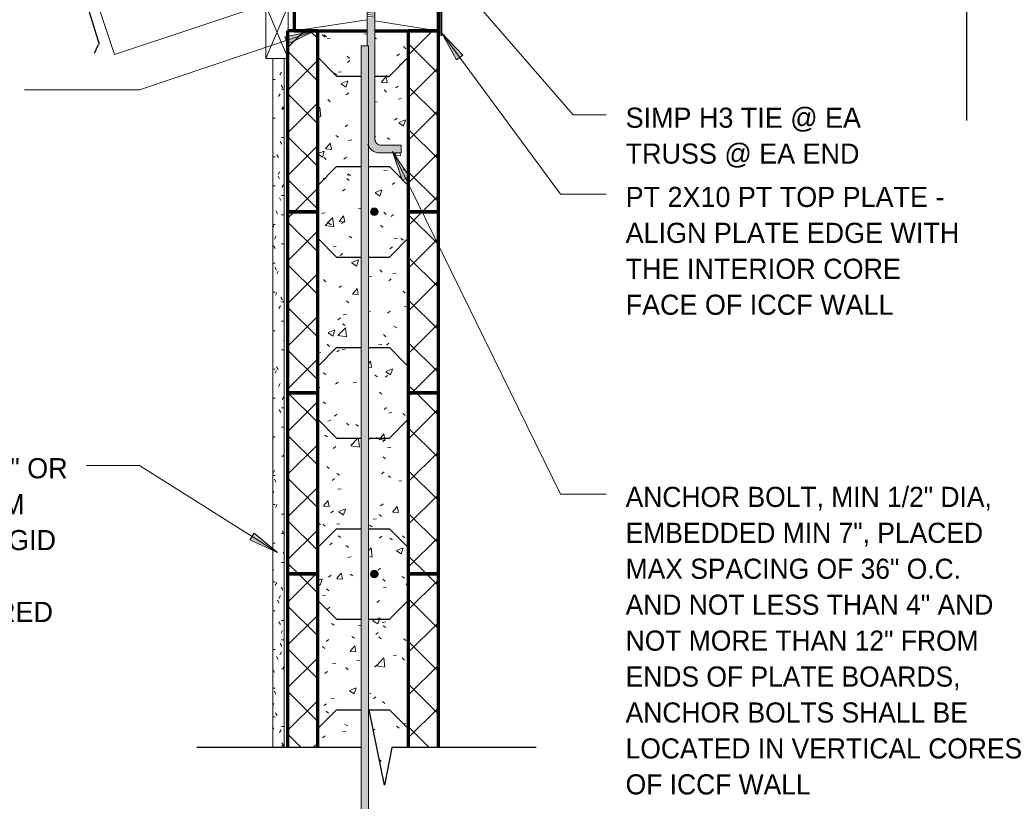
# Model space of a CAD drawing. Header units: inches. Extents: x 298 to 1415, y -40 to 187.
# Tile 31 of 32: x 1343 to 1408, y 86 to 138. Entities that reach past the tile are written whole.
import ezdxf

# ---------------------------------------------------------------- set-up
doc = ezdxf.new("R2010")
doc.units = ezdxf.units.IN
doc.header["$MEASUREMENT"] = 0
for name, color, linetype, lineweight in [('A-ANNO-TEXT', 2, 'Continuous', 9), ('A-DETL', 5, 'Continuous', 70), ('A-DETL-GENF', 3, 'Continuous', 9), ('A-DETL-HLIN', 3, 'Continuous', 70), ('A-DETL-LLIN', 3, 'Continuous', 9), ('A-DETL-MLIN', 3, 'Continuous', 30)]:
    doc.layers.add(name, color=color, linetype=linetype, lineweight=lineweight)
pattern_1 = [(50, (1323.835, 0), (4.59071, -0.40187), [0.48, -5.28]), (355, (1323.835, 0), (-0.88784, 4.8137), [0.384, -4.224]), (100.451, (1324.218, -0.033), (3.70197, 4.41272), [0.408, -4.487]), (46.184, (1323.835, 1.28), (6.83066, -1.05904), [0.72, -7.92]), (96.636, (1324.404, 1.192), (5.98166, 6.234), [0.612, -6.731]), (351.184, (1323.835, 1.28), (5.98208, 6.23382), [0.576, -6.336]), (21, (1324.475, 0.96), (3.82029, -2.5771), [0.48, -5.28]), (326, (1324.475, 0.96), (1.5572, 4.64059), [0.384, -4.224]), (71.451, (1324.794, 0.745), (5.37715, 2.0647), [0.408, -4.487]), (37.5, (1323.835, 0), (0.077972, 2.130786), [0.211, -3.962, 0.211, -4.077, -4.24]), (37.5, (1323.835, 0), (0.077972, 2.130786), [-8.461, 0.211, -4.029]), (7.5, (1323.835, 0), (1.683907, 2.52439), [0.211, -2.234, 0.211, -3.866, -1.616]), (7.5, (1323.835, 0), (1.683907, 2.52439), [-6.522, 0.211, -1.405]), (327.5, (1322.408, 0), (3.416527, -0.144297), [0.211, -1.389, 0.211, -4.781, -6.624]), (327.5, (1322.408, 0), (3.416527, -0.144297), [-6.592, 0.211, -6.413]), (317.5, (1321.768, 0), (3.732463, 0.640715), [0.211, -1.869, 0.211, -3.104, -4.704]), (317.5, (1321.768, 0), (3.732463, 0.640715), [-5.395, 0.211, -4.493])]
pattern_2 = [(45, (1323.835, 0), (-1.414214, 1.414214), []), (135, (1323.835, 0), (-1.414214, -1.414214), [])]

# ---------------------------------------------------------------- blocks, each defined once
blk = doc.blocks.new('Anchor Bolt8 - _OF_SHINGLE0')
at = {"layer": 'A-DETL-GENF'}
for p, q in [((-2, 7.25), (-0.562, 7.25)), ((-2, 7.25), (-2, 6.75)), ((-2, 6.75), (-0.688, 6.75)), ((-0.25, -2.5), (-0.25, 6.312)), ((0.25, -2.5), (0.25, 0.156)), ((-0.25, -1.75), (0.25, -1.805)), ((-0.25, -1.875), (0.25, -1.93)), ((-0.937, -2.5), (0.937, -2.5)), ((-0.937, -2.5), (-0.937, -2.625)), ((-0.25, -2), (0.25, -2.055)), ((-0.25, -2.125), (0.25, -2.18)), ((-0.25, -2.25), (0.25, -2.305)), ((-0.25, -2.375), (0.25, -2.432)), ((0.937, -2.5), (0.937, -2.625)), ((-0.937, -2.625), (0.937, -2.625)), ((-0.656, -2.625), (-0.656, -3.25)), ((-0.656, -3.25), (-0.091, -3.25)), ((-0.312, -2.625), (-0.312, -3.25)), ((-0.25, -3.25), (-0.25, -3.303)), ((-0.125, -3.25), (-0.099, -3.253)), ((0.313, -2.625), (0.313, -3.115)), ((0.656, -2.625), (0.656, -3.001))]:
    blk.add_line(p, q, dxfattribs=at)
for centre, radius, start in [((-0.562, 6.438), 0.812, 16.93543), ((-0.688, 6.312), 0.438, 360)]:
    blk.add_arc(centre, radius, start, 90, dxfattribs=at)
blk = doc.blocks.new('Break Line1 - B_OF_SHINGLE1')
at = {"layer": 'A-DETL-GENF', "lineweight": 30}
for p, q in [((-1, 0), (-0.5, 2.5)), ((-0.5, 2.5), (0.5, -2.5)), ((-10.566, 0), (-1, 0)), ((1.04, 0), (11.92, 0)), ((0.5, -2.5), (0.54, -2.3))]:
    blk.add_line(p, q, dxfattribs=at)
blk = doc.blocks.new('Reinf Bar Secti_OF_SHINGLE3')
at = {"layer": 'A-DETL-GENF'}
h = blk.add_hatch(color=256, dxfattribs=at)
edge = h.paths.add_edge_path(flags=0)
edge.add_arc((0, 0), 0.25, 180, 360)
edge.add_arc((0, 0), 0.25, 0, 180)
for start, end in [(0, 180), (180, 0)]:
    blk.add_arc((0, 0), 0.25, start, end, dxfattribs=at)
blk = doc.blocks.new('Dimension Lumbe_OF_SHINGLE0')
at = {"layer": 'A-DETL-GENF'}
for p, q in [((1.5, 0), (0, -3.5)), ((0, 0), (1.5, -3.5)), ((0, -3.5), (0, 0)), ((0, 0), (1.5, 0)), ((1.5, 0), (1.5, -3.5)), ((1.5, -3.5), (0, -3.5))]:
    blk.add_line(p, q, dxfattribs=at)
blk = doc.blocks.new('Break Line4 - B_OF_SHINGLE0')
at = {"layer": 'A-DETL-GENF', "lineweight": 30}
for p, q in [((-1, 0), (-0.5, 2.5)), ((-0.5, 2.5), (0.5, -2.5)), ((-19.155, 0), (-1, 0)), ((0.5, -2.5), (1, 0)), ((1, 0), (18.377, 0))]:
    blk.add_line(p, q, dxfattribs=at)
blk = doc.blocks.new('Reinf Bar Eleva_OF_SHINGLE0')
at = {"layer": 'A-DETL-GENF'}
blk.add_hatch(color=256, dxfattribs=at).paths.add_polyline_path([(129, 0), (0, 0), (0, -0.5), (129, -0.5)], flags=0)
for p, q in [((129, 0), (0, 0)), ((0, 0), (0, -0.5)), ((0, -0.5), (129, -0.5))]:
    blk.add_line(p, q, dxfattribs=at)

msp = doc.modelspace()

# ---------------------------------------------------------------- hatches: boundary and pattern name
at = {"layer": 'A-ANNO-TEXT'}
for points in [[(1360.54161678, 136.59890537), (1360.70917211, 136.09966265), (1362.52145691, 136.98563855)], [(1371.90468755, 135.06593971), (1372.32828396, 135.37880416), (1370.92826502, 136.83113901)], [(1368.32017585, 127.08726992), (1368.7930861, 127.31894637), (1367.6767523, 128.99916313)], [(1358.49467932, 103.70601703), (1358.21289215, 103.26114169), (1360.04336759, 102.41338631)]]:
    msp.add_hatch(color=7, dxfattribs=at).paths.add_polyline_path(points, flags=0)
at = {"layer": 'A-DETL-GENF'}
h = msp.add_hatch(color=7, dxfattribs=at)
edge = h.paths.add_edge_path(flags=0)
edge.add_line((1366.81156541, 128.90600197), (1368.24906541, 128.90600197))
edge.add_line((1368.24906541, 128.90600197), (1368.24906541, 129.40600197))
edge.add_line((1368.24906541, 129.40600197), (1366.93656541, 129.40600197))
edge.add_arc((1366.93656541, 129.84350197), 0.4375, 180, 270, ccw=False)
edge.add_line((1366.49906541, 129.84350197), (1366.49906541, 137.85466959))
edge.add_line((1366.49906541, 137.85466959), (1365.99906541, 137.85466959))
edge.add_line((1365.99906541, 137.85466959), (1365.99906541, 135.99975197))
edge.add_line((1365.99906541, 135.99975197), (1366.08862588, 135.99975197))
edge.add_line((1366.08862588, 135.99975197), (1366.08862588, 129.35883154))
edge.add_spline(control_points=[(1366.08862588, 129.35883154), (1366.11593434, 129.30595835), (1366.18163038, 129.20553805), (1366.33127465, 129.05910065), (1366.54291936, 128.94126319), (1366.72205407, 128.90838455), (1366.81156541, 128.90600197)], knot_values=[0, 0, 0, 0, 0.1785271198, 0.3567664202, 0.6238156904, 0.8924448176, 0.8924448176, 0.8924448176, 0.8924448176], degree=3, periodic=0)
h = msp.add_hatch(dxfattribs=at)
h.set_pattern_fill('FP8_26', style=0, pattern_type=2)
h.set_pattern_definition(pattern_2)
h.paths.add_polyline_path([(1360.71362588, 124.99975197), (1362.71362588, 124.99975197), (1362.71362588, 136.99975197), (1360.71362588, 136.99975197)], flags=0)
h = msp.add_hatch(dxfattribs=at)
h.set_pattern_fill('FP8_25', style=0, pattern_type=2)
h.set_pattern_definition(pattern_1)
h.paths.add_polyline_path([(1362.71362588, 136.99975197), (1362.71362588, 124.99975197), (1365.58862588, 124.99975197), (1365.58862588, 135.24975197), (1364.71362588, 135.24975197), (1364.71362588, 136.99975197)], flags=0)
h = msp.add_hatch(dxfattribs=at)
h.set_pattern_fill('FP8_25', style=0, pattern_type=2)
h.set_pattern_definition(pattern_1)
h.paths.add_polyline_path([(1364.71362588, 136.99975197), (1364.71362588, 135.24975197), (1365.58862588, 135.24975197), (1365.58862588, 135.99975197), (1365.99906541, 135.99975197), (1365.99906541, 136.99975197)], flags=0)
h = msp.add_hatch(dxfattribs=at)
h.set_pattern_fill('FP8_25', style=0, pattern_type=2)
h.set_pattern_definition(pattern_1)
h.paths.add_polyline_path([(1368.71362588, 135.24975197), (1368.71362588, 136.99975197), (1366.49906541, 136.99975197), (1366.49906541, 135.24975197)], flags=0)
h = msp.add_hatch(dxfattribs=at)
h.set_pattern_fill('FP8_26', style=0, pattern_type=2)
h.set_pattern_definition(pattern_2)
h.paths.add_polyline_path([(1370.71362588, 124.99975197), (1370.71362588, 136.99975197), (1368.71362588, 136.99975197), (1368.71362588, 124.99975197)], flags=0)
h = msp.add_hatch(dxfattribs=at)
h.set_pattern_fill('FP8_28', style=0, pattern_type=2)
h.set_pattern_definition([(0, (1323.835, 0), (2.56, 0.64), [0.211, -1.709, 0.211, -1.709, -10.24]), (0, (1323.835, 0), (2.56, 0.64), [-3.84, 0.211, -3.629, 0.211, -1.709, -4.48]), (0, (1323.835, 0), (2.56, 0.64), [-9.6, 0.211, -1.069, 0.211, -2.989]), (120, (1324.795, 0.32), (-1.8342563, 1.897025), [0.211, -1.709, 0.211, -1.709, -10.24]), (120, (1324.795, 0.32), (-1.8342563, 1.897025), [-3.84, 0.211, -3.629, 0.211, -1.709, -4.48]), (120, (1324.795, 0.32), (-1.8342563, 1.897025), [-9.6, 0.211, -1.069, 0.211, -2.989]), (240, (1325.115, 1.6), (-0.7257437, -2.537025), [0.211, -1.709, 0.211, -1.709, -10.24]), (240, (1325.115, 1.6), (-0.7257437, -2.537025), [-3.84, 0.211, -3.629, 0.211, -1.709, -4.48]), (240, (1325.115, 1.6), (-0.7257437, -2.537025), [-9.6, 0.211, -1.069, 0.211, -2.989])])
h.paths.add_polyline_path([(1360.49487588, 135.15299171), (1359.74487588, 135.15299171), (1359.74487588, 89.49975197), (1360.49487588, 89.49975197)], flags=0)
h = msp.add_hatch(dxfattribs=at)
h.set_pattern_fill('FP8_25', style=0, pattern_type=2)
h.set_pattern_definition(pattern_1)
edge = h.paths.add_edge_path(flags=0)
edge.add_line((1368.71362588, 135.24975197), (1366.49906541, 135.24975197))
edge.add_line((1366.49906541, 135.24975197), (1366.49906541, 129.84350197))
edge.add_arc((1366.93656541, 129.84350197), 0.4375, 180, 270)
edge.add_line((1366.93656541, 129.40600197), (1368.24906541, 129.40600197))
edge.add_line((1368.24906541, 129.40600197), (1368.24906541, 128.90600197))
edge.add_line((1368.24906541, 128.90600197), (1366.81156541, 128.90600197))
edge.add_spline(control_points=[(1366.81156541, 128.90600197), (1366.75166411, 128.9075964), (1366.63202863, 128.92304237), (1366.43455696, 128.99429672), (1366.23675552, 129.13336946), (1366.1294692, 129.27975287), (1366.08862588, 129.35883154)], knot_values=[0, 0, 0, 0, 0.1797675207, 0.3586290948, 0.6254430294, 0.8924533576, 0.8924533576, 0.8924533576, 0.8924533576], degree=3, periodic=0)
edge.add_line((1366.08862588, 129.35883154), (1366.08862588, 124.99975197))
edge.add_line((1366.08862588, 124.99975197), (1366.21362588, 124.99975197))
edge.add_arc((1366.46362588, 124.99975197), 0.25, 0, 180, ccw=False)
edge.add_line((1366.71362588, 124.99975197), (1368.71362588, 124.99975197))
edge.add_line((1368.71362588, 124.99975197), (1368.71362588, 135.24975197))
h = msp.add_hatch(dxfattribs=at)
h.set_pattern_fill('FP8_26', style=0, pattern_type=2)
h.set_pattern_definition(pattern_2)
h.paths.add_polyline_path([(1360.71362588, 112.99975197), (1362.71362588, 112.99975197), (1362.71362588, 124.99975197), (1360.71362588, 124.99975197)], flags=0)
h = msp.add_hatch(dxfattribs=at)
h.set_pattern_fill('FP8_25', style=0, pattern_type=2)
h.set_pattern_definition(pattern_1)
h.paths.add_polyline_path([(1362.71362588, 124.99975197), (1362.71362588, 112.99975197), (1365.58862588, 112.99975197), (1365.58862588, 123.24975197), (1364.71362588, 123.24975197), (1364.71362588, 124.99975197)], flags=0)
h = msp.add_hatch(dxfattribs=at)
h.set_pattern_fill('FP8_25', style=0, pattern_type=2)
h.set_pattern_definition(pattern_1)
h.paths.add_polyline_path([(1364.71362588, 124.99975197), (1364.71362588, 123.24975197), (1365.58862588, 123.24975197), (1365.58862588, 124.99975197)], flags=0)
h = msp.add_hatch(dxfattribs=at)
h.set_pattern_fill('FP8_25', style=0, pattern_type=2)
h.set_pattern_definition(pattern_1)
edge = h.paths.add_edge_path(flags=0)
edge.add_line((1368.71362588, 123.24975197), (1368.71362588, 124.99975197))
edge.add_line((1368.71362588, 124.99975197), (1366.71362588, 124.99975197))
edge.add_arc((1366.46362588, 124.99975197), 0.25, -180, 0, ccw=False)
edge.add_line((1366.21362588, 124.99975197), (1366.08862588, 124.99975197))
edge.add_line((1366.08862588, 124.99975197), (1366.08862588, 123.24975197))
edge.add_line((1366.08862588, 123.24975197), (1368.71362588, 123.24975197))
h = msp.add_hatch(dxfattribs=at)
h.set_pattern_fill('FP8_26', style=0, pattern_type=2)
h.set_pattern_definition(pattern_2)
h.paths.add_polyline_path([(1370.71362588, 112.99975197), (1370.71362588, 124.99975197), (1368.71362588, 124.99975197), (1368.71362588, 112.99975197)], flags=0)
h = msp.add_hatch(dxfattribs=at)
h.set_pattern_fill('FP8_25', style=0, pattern_type=2)
h.set_pattern_definition(pattern_1)
h.paths.add_polyline_path([(1368.71362588, 123.24975197), (1366.08862588, 123.24975197), (1366.08862588, 112.99975197), (1368.71362588, 112.99975197)], flags=0)
h = msp.add_hatch(dxfattribs=at)
h.set_pattern_fill('FP8_26', style=0, pattern_type=2)
h.set_pattern_definition(pattern_2)
h.paths.add_polyline_path([(1360.71362588, 100.99975197), (1362.71362588, 100.99975197), (1362.71362588, 112.99975197), (1360.71362588, 112.99975197)], flags=0)
h = msp.add_hatch(dxfattribs=at)
h.set_pattern_fill('FP8_25', style=0, pattern_type=2)
h.set_pattern_definition(pattern_1)
h.paths.add_polyline_path([(1362.71362588, 112.99975197), (1362.71362588, 100.99975197), (1365.58862588, 100.99975197), (1365.58862588, 111.24975197), (1364.71362588, 111.24975197), (1364.71362588, 112.99975197)], flags=0)
h = msp.add_hatch(dxfattribs=at)
h.set_pattern_fill('FP8_25', style=0, pattern_type=2)
h.set_pattern_definition(pattern_1)
h.paths.add_polyline_path([(1364.71362588, 112.99975197), (1364.71362588, 111.24975197), (1365.58862588, 111.24975197), (1365.58862588, 112.99975197)], flags=0)
h = msp.add_hatch(dxfattribs=at)
h.set_pattern_fill('FP8_25', style=0, pattern_type=2)
h.set_pattern_definition(pattern_1)
h.paths.add_polyline_path([(1368.71362588, 111.24975197), (1368.71362588, 112.99975197), (1366.08862588, 112.99975197), (1366.08862588, 111.24975197)], flags=0)
h = msp.add_hatch(dxfattribs=at)
h.set_pattern_fill('FP8_26', style=0, pattern_type=2)
h.set_pattern_definition(pattern_2)
h.paths.add_polyline_path([(1370.71362588, 100.99975197), (1370.71362588, 112.99975197), (1368.71362588, 112.99975197), (1368.71362588, 100.99975197)], flags=0)
h = msp.add_hatch(dxfattribs=at)
h.set_pattern_fill('FP8_25', style=0, pattern_type=2)
h.set_pattern_definition(pattern_1)
edge = h.paths.add_edge_path(flags=0)
edge.add_line((1368.71362588, 111.24975197), (1366.08862588, 111.24975197))
edge.add_line((1366.08862588, 111.24975197), (1366.08862588, 100.99975197))
edge.add_line((1366.08862588, 100.99975197), (1366.21362588, 100.99975197))
edge.add_arc((1366.46362588, 100.99975197), 0.25, 0, 180, ccw=False)
edge.add_line((1366.71362588, 100.99975197), (1368.71362588, 100.99975197))
edge.add_line((1368.71362588, 100.99975197), (1368.71362588, 111.24975197))
h = msp.add_hatch(dxfattribs=at)
h.set_pattern_fill('FP8_26', style=0, pattern_type=2)
h.set_pattern_definition(pattern_2)
h.paths.add_polyline_path([(1362.71362588, 100.99975197), (1360.71362588, 100.99975197), (1360.71362588, 89.49975197), (1362.71362588, 89.49975197)], flags=0)
h = msp.add_hatch(dxfattribs=at)
h.set_pattern_fill('FP8_25', style=0, pattern_type=2)
h.set_pattern_definition(pattern_1)
h.paths.add_polyline_path([(1365.58862588, 99.24975197), (1364.71362588, 99.24975197), (1364.71362588, 100.99975197), (1362.71362588, 100.99975197), (1362.71362588, 89.49975197), (1365.58862588, 89.49975197)], flags=0)
h = msp.add_hatch(dxfattribs=at)
h.set_pattern_fill('FP8_25', style=0, pattern_type=2)
h.set_pattern_definition(pattern_1)
h.paths.add_polyline_path([(1364.71362588, 100.99975197), (1364.71362588, 99.24975197), (1365.58862588, 99.24975197), (1365.58862588, 100.99975197)], flags=0)
h = msp.add_hatch(dxfattribs=at)
h.set_pattern_fill('FP8_25', style=0, pattern_type=2)
h.set_pattern_definition(pattern_1)
edge = h.paths.add_edge_path(flags=0)
edge.add_line((1368.71362588, 99.24975197), (1368.71362588, 100.99975197))
edge.add_line((1368.71362588, 100.99975197), (1366.71362588, 100.99975197))
edge.add_arc((1366.46362588, 100.99975197), 0.25, -180, 0, ccw=False)
edge.add_line((1366.21362588, 100.99975197), (1366.08862588, 100.99975197))
edge.add_line((1366.08862588, 100.99975197), (1366.08862588, 99.24975197))
edge.add_line((1366.08862588, 99.24975197), (1368.71362588, 99.24975197))
h = msp.add_hatch(dxfattribs=at)
h.set_pattern_fill('FP8_26', style=0, pattern_type=2)
h.set_pattern_definition(pattern_2)
h.paths.add_polyline_path([(1370.71362588, 100.99975197), (1368.71362588, 100.99975197), (1368.71362588, 89.49975197), (1370.71362588, 89.49975197)], flags=0)
h = msp.add_hatch(dxfattribs=at)
h.set_pattern_fill('FP8_25', style=0, pattern_type=2)
h.set_pattern_definition(pattern_1)
h.paths.add_polyline_path([(1368.71362588, 99.24975197), (1366.08862588, 99.24975197), (1366.08862588, 91.8001364), (1366.12854899, 91.99975197), (1366.72854899, 88.99975197), (1367.52854899, 88.99975197), (1367.62854899, 89.49975197), (1368.71362588, 89.49975197)], flags=0)
h = msp.add_hatch(dxfattribs=at)
h.set_pattern_fill('FP8_25', style=0, pattern_type=2)
h.set_pattern_definition(pattern_1)
h.paths.add_polyline_path([(1366.72854899, 88.99975197), (1367.07854899, 87.24975197), (1367.17854899, 87.24975197), (1367.52854899, 88.99975197)], flags=0)
h = msp.add_hatch(dxfattribs=at)
h.set_pattern_fill('FP8_25', style=0, pattern_type=2)
h.set_pattern_definition(pattern_1)
h.paths.add_polyline_path([(1367.17854899, 87.24975197), (1367.07854899, 87.24975197), (1367.11274616, 87.07876615), (1367.14435183, 87.07876615)], flags=0)

# ---------------------------------------------------------------- linework, layer by layer
at = {"layer": 'A-ANNO-TEXT', "color": 7}
for p, q in [((1372.25440687, 139.93210354), (1379.63960921, 131.42502986)), ((1362.52145691, 136.98563855), (1350.91558341, 133.0904872)), ((1362.52145691, 136.98563855), (1360.54161678, 136.59890537)), ((1360.54161678, 136.59890537), (1360.70917211, 136.09966265)), ((1360.70917211, 136.09966265), (1362.52145691, 136.98563855)), ((1372.32828396, 135.37880416), (1370.92826502, 136.83113901)), ((1370.92826502, 136.83113901), (1371.90468755, 135.06593971)), ((1370.92826502, 136.83113901), (1378.79906353, 126.17463294)), ((1371.90468755, 135.06593971), (1372.32828396, 135.37880416)), ((1346.13488486, 133.0904872), (1343.29363169, 133.0904872)), ((1350.91558341, 133.0904872), (1346.13488486, 133.0904872)), ((1379.63960921, 131.42502986), (1381.83568686, 131.42502986)), ((1368.7930861, 127.31894637), (1367.6767523, 128.99916313)), ((1367.6767523, 128.99916313), (1368.32017585, 127.08726992)), ((1367.6767523, 128.99916313), (1378.79906353, 106.2957118)), ((1368.32017585, 127.08726992), (1368.7930861, 127.31894637)), ((1378.79906353, 126.17463294), (1381.83568686, 126.17463294)), ((1349.28401316, 108.19498912), (1347.38863169, 108.19498912)), ((1350.91558341, 108.19498912), (1349.28401316, 108.19498912)), ((1360.04336759, 102.41338631), (1350.91558341, 108.19498912)), ((1378.79906353, 106.2957118), (1381.83568686, 106.2957118)), ((1358.49467932, 103.70601703), (1358.21289215, 103.26114169)), ((1358.21289215, 103.26114169), (1360.04336759, 102.41338631)), ((1360.04336759, 102.41338631), (1358.49467932, 103.70601703))]:
    msp.add_line(p, q, dxfattribs=at)
at = {"layer": 'A-DETL', "lineweight": 30}
for p, q in [((1347.29095124, 139.21091089), (1348.24107667, 136.10289518)), ((1348.17719162, 136.06187363), (1347.89890509, 135.48325932))]:
    msp.add_line(p, q, dxfattribs=at)
at = {"layer": 'A-DETL', "lineweight": 9}
for p, q in [((1359.74487588, 135.15299171), (1359.74487588, 89.49975197)), ((1360.49487588, 89.49975197), (1360.49487588, 135.15299171))]:
    msp.add_line(p, q, dxfattribs=at)
at = {"layer": 'A-DETL-HLIN'}
for p, q in [((1361.15112588, 138.49975197), (1361.15112588, 136.99975197)), ((1370.71362588, 136.99975197), (1370.71362588, 138.49975197)), ((1362.71362588, 136.99975197), (1360.71362588, 136.99975197)), ((1360.71362588, 136.99975197), (1360.71362588, 124.99975197)), ((1361.15112588, 136.99975197), (1360.71362588, 136.99975197)), ((1360.71362588, 136.99975197), (1360.71362588, 124.99975197)), ((1361.15112588, 136.99975197), (1365.99906541, 136.99975197)), ((1362.71362588, 124.99975197), (1362.71362588, 136.99975197)), ((1362.71362588, 124.99975197), (1362.71362588, 136.99975197)), ((1366.49906541, 136.99975197), (1370.71362588, 136.99975197)), ((1370.71362588, 136.99975197), (1368.71362588, 136.99975197)), ((1368.71362588, 136.99975197), (1368.71362588, 124.99975197)), ((1368.71362588, 136.99975197), (1368.71362588, 124.99975197)), ((1370.71362588, 124.99975197), (1370.71362588, 136.99975197)), ((1370.71362588, 124.99975197), (1370.71362588, 136.99975197)), ((1362.71362588, 124.99975197), (1360.71362588, 124.99975197)), ((1360.71362588, 124.99975197), (1360.71362588, 112.99975197)), ((1360.71362588, 124.99975197), (1360.71362588, 112.99975197)), ((1360.71362588, 124.99975197), (1362.71362588, 124.99975197)), ((1360.71362588, 124.99975197), (1362.71362588, 124.99975197)), ((1362.71362588, 112.99975197), (1362.71362588, 124.99975197)), ((1362.71362588, 112.99975197), (1362.71362588, 124.99975197)), ((1370.71362588, 124.99975197), (1368.71362588, 124.99975197)), ((1368.71362588, 124.99975197), (1368.71362588, 112.99975197)), ((1368.71362588, 124.99975197), (1368.71362588, 112.99975197)), ((1368.71362588, 124.99975197), (1370.71362588, 124.99975197)), ((1368.71362588, 124.99975197), (1370.71362588, 124.99975197)), ((1370.71362588, 112.99975197), (1370.71362588, 124.99975197)), ((1370.71362588, 112.99975197), (1370.71362588, 124.99975197)), ((1362.71362588, 112.99975197), (1360.71362588, 112.99975197)), ((1360.71362588, 112.99975197), (1360.71362588, 100.99975197)), ((1360.71362588, 112.99975197), (1360.71362588, 100.99975197)), ((1360.71362588, 112.99975197), (1362.71362588, 112.99975197)), ((1360.71362588, 112.99975197), (1362.71362588, 112.99975197)), ((1362.71362588, 100.99975197), (1362.71362588, 112.99975197)), ((1362.71362588, 100.99975197), (1362.71362588, 112.99975197)), ((1370.71362588, 112.99975197), (1368.71362588, 112.99975197)), ((1368.71362588, 112.99975197), (1368.71362588, 100.99975197)), ((1368.71362588, 112.99975197), (1368.71362588, 100.99975197)), ((1368.71362588, 112.99975197), (1370.71362588, 112.99975197)), ((1368.71362588, 112.99975197), (1370.71362588, 112.99975197)), ((1370.71362588, 100.99975197), (1370.71362588, 112.99975197)), ((1370.71362588, 100.99975197), (1370.71362588, 112.99975197)), ((1360.71362588, 100.99975197), (1362.71362588, 100.99975197)), ((1362.71362588, 100.99975197), (1360.71362588, 100.99975197)), ((1360.71362588, 100.99975197), (1360.71362588, 89.49975197)), ((1362.71362588, 89.49975197), (1362.71362588, 100.99975197)), ((1368.71362588, 100.99975197), (1370.71362588, 100.99975197)), ((1370.71362588, 100.99975197), (1368.71362588, 100.99975197)), ((1368.71362588, 100.99975197), (1368.71362588, 89.49975197)), ((1370.71362588, 89.49975197), (1370.71362588, 100.99975197))]:
    msp.add_line(p, q, dxfattribs=at)
at = {"layer": 'A-DETL-LLIN'}
for p, q in [((1405.70343571, 154.23955666), (1349.25272647, 135.42265358)), ((1370.88074555, 139.86306498), (1370.88074555, 136.68725197)), ((1349.25272647, 135.42265358), (1348.14592929, 138.74304513)), ((1365.99906541, 137.72930464), (1361.15112588, 136.99975197)), ((1366.49906541, 137.65534047), (1370.65112588, 136.99975197)), ((1370.93305539, 136.68725197), (1370.93305539, 138.24975197)), ((1370.93305539, 138.18725197), (1370.93305539, 136.68725197)), ((1360.70343571, 128.93725197), (1360.70343571, 136.93725197)), ((1370.70343571, 128.93725197), (1370.70343571, 136.93725197)), ((1370.88074555, 136.68725197), (1370.93305539, 136.68725197))]:
    msp.add_line(p, q, dxfattribs=at)
at = {"layer": 'A-DETL-MLIN'}
for p, q in [((1362.71362588, 135.24975197), (1362.71362588, 136.99975197)), ((1368.71362588, 135.24975197), (1368.71362588, 136.99975197)), ((1362.71362588, 135.24975197), (1363.96362588, 133.99975197)), ((1368.71362588, 135.24975197), (1367.46362588, 133.99975197)), ((1363.96362588, 133.99975197), (1365.58862588, 133.99975197)), ((1366.49906541, 133.99975197), (1367.46362588, 133.99975197)), ((1362.71362588, 126.74975197), (1363.96362588, 127.99975197)), ((1363.96362588, 127.99975197), (1365.58862588, 127.99975197)), ((1366.08862588, 127.99975197), (1367.46362588, 127.99975197)), ((1368.71362588, 126.74975197), (1367.46362588, 127.99975197)), ((1362.71362588, 126.74975197), (1362.71362588, 124.99975197)), ((1368.71362588, 126.74975197), (1368.71362588, 124.99975197)), ((1362.71362588, 123.24975197), (1362.71362588, 124.99975197)), ((1368.71362588, 123.24975197), (1368.71362588, 124.99975197)), ((1362.71362588, 123.24975197), (1363.96362588, 121.99975197)), ((1368.71362588, 123.24975197), (1367.46362588, 121.99975197)), ((1363.96362588, 121.99975197), (1365.58862588, 121.99975197)), ((1366.08862588, 121.99975197), (1367.46362588, 121.99975197)), ((1362.71362588, 114.74975197), (1363.96362588, 115.99975197)), ((1363.96362588, 115.99975197), (1365.58862588, 115.99975197)), ((1366.08862588, 115.99975197), (1367.46362588, 115.99975197)), ((1368.71362588, 114.74975197), (1367.46362588, 115.99975197)), ((1362.71362588, 114.74975197), (1362.71362588, 112.99975197)), ((1368.71362588, 114.74975197), (1368.71362588, 112.99975197)), ((1362.71362588, 111.24975197), (1362.71362588, 112.99975197)), ((1368.71362588, 111.24975197), (1368.71362588, 112.99975197)), ((1362.71362588, 111.24975197), (1363.96362588, 109.99975197)), ((1368.71362588, 111.24975197), (1367.46362588, 109.99975197)), ((1363.96362588, 109.99975197), (1365.58862588, 109.99975197)), ((1366.08862588, 109.99975197), (1367.46362588, 109.99975197)), ((1362.71362588, 102.74975197), (1363.96362588, 103.99975197)), ((1363.96362588, 103.99975197), (1365.58862588, 103.99975197)), ((1366.08862588, 103.99975197), (1367.46362588, 103.99975197)), ((1368.71362588, 102.74975197), (1367.46362588, 103.99975197)), ((1362.71362588, 102.74975197), (1362.71362588, 100.99975197)), ((1368.71362588, 102.74975197), (1368.71362588, 100.99975197)), ((1362.71362588, 99.24975197), (1362.71362588, 100.99975197)), ((1368.71362588, 99.24975197), (1368.71362588, 100.99975197)), ((1362.71362588, 99.24975197), (1363.96362588, 97.99975197)), ((1368.71362588, 99.24975197), (1367.46362588, 97.99975197)), ((1363.96362588, 97.99975197), (1365.58862588, 97.99975197)), ((1366.08862588, 97.99975197), (1367.46362588, 97.99975197)), ((1362.71362588, 90.74975197), (1363.96362588, 91.99975197)), ((1363.96362588, 91.99975197), (1365.58862588, 91.99975197)), ((1366.08862588, 91.99975197), (1367.46362588, 91.99975197)), ((1368.71362588, 90.74975197), (1367.46362588, 91.99975197)), ((1362.71362588, 90.74975197), (1362.71362588, 89.49975197)), ((1368.71362588, 90.74975197), (1368.71362588, 89.49975197))]:
    msp.add_line(p, q, dxfattribs=at)

# ---------------------------------------------------------------- block references
at = {"layer": 'A-DETL-GENF'}
for name, p, rotation in [('Break Line4 - B_OF_SHINGLE0', (1405.70343571, 149.43725197), 269.9999999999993), ('Anchor Bolt8 - _OF_SHINGLE0', (1366.24906541, 136.15600197), 180), ('Dimension Lumbe_OF_SHINGLE0', (1360.76593571, 135.15299171), 180), ('Reinf Bar Eleva_OF_SHINGLE0', (1366.08862588, 135.99975197), 269.9999999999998), ('Break Line1 - B_OF_SHINGLE1', (1366.62854899, 89.49975197), 180)]:
    msp.add_blockref(name, p, dxfattribs=dict(at, rotation=rotation))
for p in [(1366.46362588, 124.99975197), (1366.46362588, 100.99975197)]:
    msp.add_blockref('Reinf Bar Secti_OF_SHINGLE3', p, dxfattribs=at)

# ---------------------------------------------------------------- texts
at = {"layer": 'A-ANNO-TEXT', "color": 7, "char_height": 1.3341121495, "attachment_point": 1, "line_spacing_factor": 1.070803}
for s, insert, width in [('\\fStylus BT|b0|i0|c0|p34|;SIMP H3 TIE @ EA\\PTRUSS @ EA END', (1383.11568686, 131.9043801), 19.584), ('\\fStylus BT|b0|i0|c0|p34|;PT 2X10 PT TOP PLATE -\\PALIGN PLATE EDGE WITH\\PTHE INTERIOR CORE\\PFACE OF ICCF WALL', (1383.11568686, 126.65398318), 25.974), ('\\fStylus BT|b0|i0|c0|p34|;"WESTERN 1 - KOTE" OR\\PEQ STUCCO SYSTEM\\P(UES-ER 382), NO RIGID\\PFOAM, LATH OR\\PSHEATHING REQUIRED', (1324.85363169, 108.67433936), 25.974), ('\\fStylus BT|b0|i0|c0|p34|;ANCHOR BOLT, MIN 1/2" DIA,\\PEMBEDDED MIN 7", PLACED\\PMAX SPACING OF 36" O.C.\\PAND NOT LESS THAN 4" AND\\PNOT MORE THAN 12" FROM\\PENDS OF PLATE BOARDS,\\PANCHOR BOLTS SHALL BE\\PLOCATED IN VERTICAL CORES\\POF ICCF WALL', (1383.11568686, 106.77506204), 31.59)]:
    msp.add_mtext(s, dxfattribs=dict(at, insert=insert, width=width))

doc.saveas('drawing.dxf')
